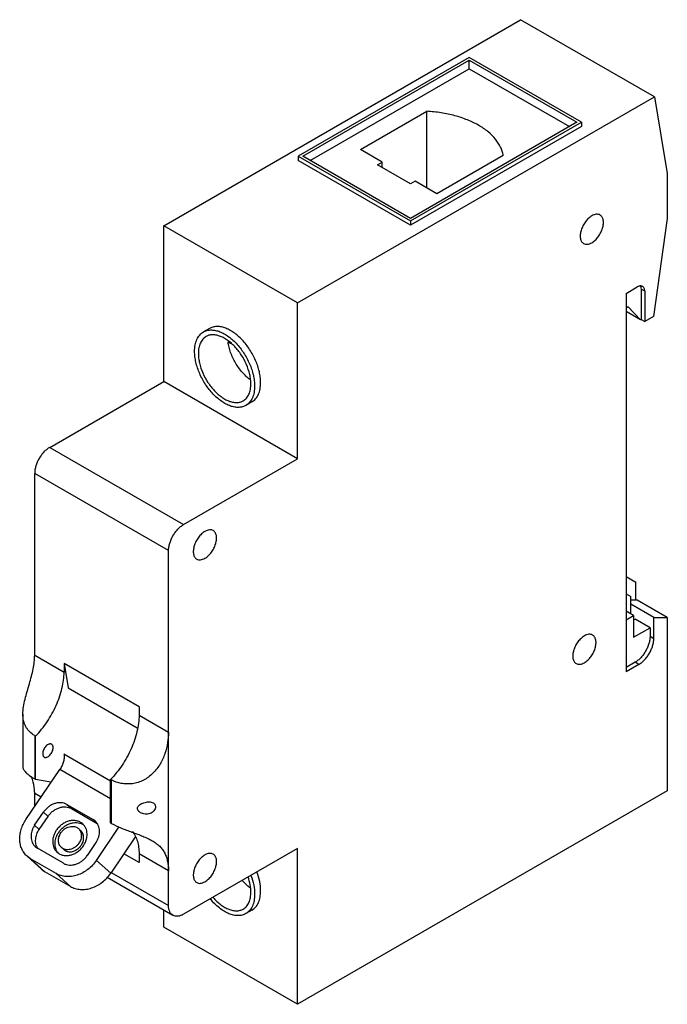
# Model space of a CAD drawing. Header units: millimetres. Extents: x 9 to 70.1, y 8.8 to 101.7.
import ezdxf

# ---------------------------------------------------------------- set-up
doc = ezdxf.new("R2010")
doc.units = ezdxf.units.MM
doc.header["$LTSCALE"] = 7.183707
doc.layers.get('0').update_dxf_attribs({"linetype": 'CONTINUOUS'})

msp = doc.modelspace()

# ---------------------------------------------------------------- linework, layer by layer
at = {"color": 7, "linetype": 'Continuous'}
for p, q in [((22.611, 82.235), (56.262, 101.663)), ((68.883, 94.376), (56.262, 101.663)), ((51.425, 98.095), (35.303, 88.787)), ((35.728, 88.787), (51.425, 97.85)), ((61.996, 91.992), (51.425, 98.095)), ((51.425, 97.033), (51.425, 97.85)), ((51.425, 97.85), (61.572, 91.992)), ((36.435, 88.379), (51.425, 97.033)), ((51.425, 97.033), (60.865, 91.583)), ((35.233, 74.947), (68.883, 94.376)), ((68.883, 94.376), (70.093, 87.154)), ((41.152, 89.411), (47.412, 93.025)), ((47.412, 85.797), (47.412, 93.025)), ((61.572, 91.992), (45.875, 82.929)), ((45.875, 82.684), (61.996, 91.992)), ((61.996, 91.992), (61.996, 91.583)), ((61.996, 91.583), (45.875, 82.275)), ((43.203, 88.227), (41.152, 89.411)), ((35.303, 88.787), (35.303, 88.379)), ((35.303, 88.787), (45.875, 82.684)), ((45.875, 82.275), (35.303, 88.379)), ((45.875, 82.929), (35.728, 88.787)), ((42.778, 87.982), (43.203, 88.227)), ((43.203, 87.737), (43.203, 88.227)), ((54.625, 88.861), (48.364, 85.247)), ((45.89, 86.186), (42.778, 87.982)), ((46.314, 86.431), (45.89, 86.186)), ((48.364, 85.247), (46.314, 86.431)), ((70.093, 87.154), (70.093, 82.908)), ((45.875, 82.684), (45.875, 82.275)), ((70.093, 82.908), (68.796, 73.668)), ((22.611, 67.538), (22.611, 82.235)), ((35.233, 74.947), (22.611, 82.235)), ((66.204, 75.845), (67.264, 76.458)), ((67.618, 76.254), (67.618, 73.396)), ((67.972, 76.049), (67.618, 76.254)), ((66.204, 75.845), (66.204, 40.164)), ((67.972, 76.049), (67.972, 73.192)), ((35.233, 60.25), (35.233, 74.947)), ((66.416, 74.58), (66.204, 74.457)), ((67.555, 73.359), (66.416, 74.58)), ((67.555, 73.359), (66.204, 74.139)), ((67.618, 73.396), (67.555, 73.359)), ((67.618, 73.396), (67.972, 73.192)), ((68.796, 73.668), (67.972, 73.192)), ((26.922, 72.543), (26.356, 72.216)), ((28.76, 71.311), (28.675, 71.262)), ((28.982, 71.085), (28.675, 71.262)), ((11.863, 61.332), (22.611, 67.538)), ((35.233, 60.25), (22.611, 67.538)), ((30.922, 65.615), (30.356, 65.288)), ((11.863, 61.332), (24.485, 54.045)), ((24.485, 54.045), (35.233, 60.25)), ((10.449, 41.747), (10.449, 58.883)), ((23.07, 51.596), (10.449, 58.883)), ((23.07, 18.119), (23.07, 51.596)), ((66.204, 49.146), (67.141, 48.605)), ((67.141, 46.933), (67.141, 48.605)), ((66.204, 47.513), (66.646, 47.257)), ((66.646, 45.625), (66.646, 47.257)), ((67.264, 46.933), (66.646, 46.933)), ((68.82, 45.3), (66.646, 46.555)), ((70.093, 45.3), (67.264, 46.933)), ((66.911, 45.471), (66.204, 45.88)), ((66.204, 45.063), (66.911, 45.471)), ((66.911, 45.471), (66.911, 43.43)), ((66.911, 45.063), (67.052, 45.145)), ((68.467, 44.328), (67.052, 45.145)), ((68.82, 45.3), (70.093, 45.3)), ((68.82, 43.308), (68.82, 45.3)), ((70.093, 45.3), (70.093, 28.937)), ((66.911, 43.43), (68.467, 44.328)), ((68.467, 44.328), (68.467, 43.512)), ((68.467, 43.512), (68.82, 43.308)), ((10.449, 41.747), (13.224, 40.145)), ((13.224, 40.958), (13.224, 40.145)), ((20.295, 36.875), (13.224, 40.958)), ((13.224, 40.958), (13.612, 38.641)), ((67.052, 41.062), (66.204, 40.572)), ((67.406, 40.858), (66.204, 40.164)), ((67.406, 40.858), (67.052, 41.062)), ((13.612, 38.641), (20.099, 34.896)), ((20.295, 36.875), (20.295, 36.062)), ((9.336, 36.182), (9.336, 34.034)), ((20.295, 36.062), (23.07, 34.46)), ((10.537, 34.106), (10.449, 34.157)), ((10.449, 34.157), (10.449, 30.061)), ((10.537, 30.01), (10.537, 34.106)), ((9.336, 33.286), (9.336, 31.139)), ((17.608, 29.863), (13.204, 32.406)), ((9.618, 26.223), (12.82, 30.961)), ((17.608, 28.197), (12.82, 30.961)), ((10.449, 30.061), (10.537, 30.01)), ((11.982, 29.75), (10.537, 30.01)), ((17.696, 29.973), (17.608, 30.024)), ((17.608, 25.927), (17.608, 30.024)), ((17.696, 25.876), (17.696, 29.973)), ((70.093, 28.937), (35.233, 8.811)), ((11.044, 28.333), (10.449, 28.677)), ((10.449, 27.452), (10.449, 28.677)), ((10.439, 25.692), (11.274, 26.928)), ((11.71, 26.536), (11.274, 26.928)), ((13.487, 27.657), (15.962, 26.228)), ((13.487, 27.657), (13.922, 27.265)), ((13.922, 27.265), (16.341, 25.868)), ((10.874, 25.3), (11.71, 26.536)), ((16.158, 26.086), (15.962, 26.228)), ((16.277, 25.944), (15.962, 26.228)), ((10.439, 25.692), (10.874, 25.3)), ((14.787, 25.185), (14.57, 25.381)), ((16.265, 22.385), (18.388, 25.527)), ((17.608, 25.927), (17.696, 25.876)), ((19.954, 24.631), (17.614, 21.171)), ((10.505, 23.677), (10.701, 23.534)), ((13.176, 22.106), (10.701, 23.534)), ((13.182, 23.401), (12.964, 23.597)), ((16.224, 24.071), (15.388, 22.834)), ((35.233, 23.508), (24.485, 17.303)), ((35.233, 8.811), (35.233, 23.508)), ((11.081, 21.554), (9.732, 22.768)), ((10.068, 22.525), (9.732, 22.768)), ((10.068, 22.525), (11.418, 21.31)), ((12.472, 21.137), (10.068, 22.525)), ((16.265, 22.385), (17.614, 21.171)), ((20.295, 22.178), (18.857, 23.009)), ((23.07, 21.389), (20.295, 22.992)), ((20.295, 22.992), (20.295, 22.178)), ((11.081, 21.554), (11.418, 21.309)), ((13.821, 19.922), (11.418, 21.31)), ((12.472, 21.137), (13.821, 19.922)), ((17.27, 20.791), (23.485, 17.203)), ((17.657, 21.244), (23.07, 18.119)), ((22.611, 16.098), (22.611, 17.708)), ((30.922, 17.686), (30.356, 17.359)), ((35.233, 8.811), (22.611, 16.098))]:
    msp.add_line(p, q, dxfattribs=at)
for centre, radius, start, end in [((6.794, 28.91), 3.622, 17.683, 22.43162), ((10.982, 28.02), 1.998, 59.52866, 59.99348), ((14.383, 24.73), 1.209, 60.01753, 61.36143), ((14.387, 24.737), 1.201, 56.06338, 60.01815), ((11.745, 24.166), 1.194, 211.49971, 212.3957), ((11.739, 24.162), 1.187, 212.39544, 213.93272), ((13.601, 23.858), 1.22, 212.53931, 214.04536), ((13.585, 23.847), 1.201, 214.02445, 221.78307)]:
    msp.add_arc(centre, radius, start, end, dxfattribs=at)
for points, knots in [([(52.317, 91.693), (51.978, 91.889), (51.243, 92.241), (50.051, 92.635), (48.761, 92.907), (47.867, 93.001), (47.412, 93.025)], [0, 0, 0, 0, 0.229261, 0.475007, 0.73347, 1, 1, 1, 1]), ([(54.625, 88.861), (54.603, 88.995), (54.538, 89.263), (54.327, 89.795), (53.906, 90.439), (53.199, 91.128), (52.628, 91.513), (52.317, 91.693)], [0, 0, 0, 0, 0.107816, 0.218838, 0.454403, 0.713926, 1, 1, 1, 1]), ([(62.977, 83.165), (62.862, 83.099), (62.639, 82.927), (62.354, 82.603), (62.12, 82.221), (61.955, 81.813), (61.873, 81.412), (61.88, 81.096), (61.939, 80.879), (62.004, 80.745), (62.091, 80.634), (62.164, 80.579), (62.202, 80.557)], [0, 0, 0, 0, 0.128688, 0.270278, 0.417431, 0.561773, 0.695446, 0.81271, 0.864675, 0.912509, 0.957139, 1, 1, 1, 1]), ([(63.752, 83.242), (63.701, 83.271), (63.583, 83.314), (63.388, 83.319), (63.18, 83.268), (63.045, 83.204), (62.977, 83.165)], [0, 0, 0, 0, 0.217767, 0.450898, 0.71037, 1, 1, 1, 1]), ([(62.977, 80.634), (63.092, 80.7), (63.314, 80.871), (63.599, 81.196), (63.834, 81.577), (63.999, 81.985), (64.081, 82.386), (64.073, 82.702), (64.015, 82.919), (63.95, 83.054), (63.863, 83.164), (63.79, 83.219), (63.752, 83.242)], [0, 0, 0, 0, 0.128688, 0.270278, 0.417431, 0.561773, 0.695446, 0.81271, 0.864675, 0.912509, 0.957139, 1, 1, 1, 1]), ([(62.202, 80.557), (62.253, 80.527), (62.371, 80.485), (62.566, 80.48), (62.774, 80.53), (62.909, 80.594), (62.977, 80.634)], [0, 0, 0, 0, 0.217767, 0.450898, 0.71037, 1, 1, 1, 1]), ([(67.764, 76.507), (67.731, 76.526), (67.656, 76.554), (67.53, 76.557), (67.396, 76.524), (67.308, 76.483), (67.264, 76.458)], [0, 0, 0, 0, 0.217746, 0.450884, 0.71046, 1, 1, 1, 1]), ([(67.56, 76.543), (67.57, 76.522), (67.606, 76.43), (67.618, 76.33), (67.618, 76.254)], [0, 0, 0, 0, 0.229577, 1, 1, 1, 1]), ([(67.972, 76.049), (67.972, 76.1), (67.964, 76.196), (67.925, 76.329), (67.859, 76.436), (67.797, 76.488), (67.764, 76.507)], [0, 0, 0, 0, 0.289541, 0.549118, 0.782256, 1, 1, 1, 1]), ([(31.75, 67.446), (31.75, 67.612), (31.728, 67.954), (31.602, 68.663), (31.297, 69.563), (30.747, 70.579), (30.155, 71.337), (29.622, 71.851), (29.214, 72.171), (28.798, 72.425), (28.385, 72.607), (27.982, 72.714), (27.597, 72.743), (27.238, 72.69), (27.02, 72.6), (26.922, 72.543)], [0, 0, 0, 0, 0.062392, 0.128809, 0.270302, 0.417364, 0.561616, 0.630253, 0.695379, 0.756362, 0.812831, 0.864764, 0.912566, 0.957167, 1, 1, 1, 1]), ([(25.528, 70.385), (25.528, 70.588), (25.558, 70.973), (25.692, 71.426), (25.854, 71.732), (25.998, 71.926), (26.164, 72.09), (26.29, 72.178), (26.356, 72.216)], [0, 0, 0, 0, 0.289347, 0.548322, 0.667748, 0.781763, 0.891904, 1, 1, 1, 1]), ([(26.606, 71.783), (26.549, 71.75), (26.438, 71.673), (26.293, 71.53), (26.167, 71.359), (26.025, 71.092), (25.908, 70.696), (25.881, 70.358), (25.881, 70.181)], [0, 0, 0, 0, 0.108096, 0.218239, 0.332254, 0.451681, 0.710659, 1, 1, 1, 1]), ([(26.356, 72.216), (26.455, 72.273), (26.672, 72.364), (27.031, 72.416), (27.416, 72.388), (27.819, 72.281), (28.233, 72.098), (28.648, 71.844), (29.056, 71.524), (29.589, 71.011), (30.182, 70.252), (30.732, 69.236), (31.036, 68.336), (31.162, 67.628), (31.184, 67.285), (31.184, 67.119)], [0, 0, 0, 0, 0.042831, 0.087432, 0.135233, 0.187166, 0.243634, 0.304616, 0.369741, 0.438375, 0.582626, 0.729692, 0.871189, 0.937609, 1, 1, 1, 1]), ([(30.831, 67.323), (30.831, 67.468), (30.811, 67.768), (30.701, 68.388), (30.435, 69.176), (29.954, 70.065), (29.435, 70.728), (28.969, 71.178), (28.611, 71.458), (28.248, 71.68), (27.887, 71.84), (27.534, 71.933), (27.196, 71.958), (26.882, 71.912), (26.692, 71.833), (26.606, 71.783)], [0, 0, 0, 0, 0.062392, 0.12881, 0.270303, 0.417365, 0.561617, 0.630253, 0.695379, 0.756362, 0.812831, 0.864764, 0.912566, 0.957167, 1, 1, 1, 1]), ([(30.747, 67.73), (30.616, 67.828), (30.358, 68.047), (30.002, 68.42), (29.672, 68.839), (29.377, 69.294), (29.124, 69.775), (28.918, 70.269), (28.765, 70.765), (28.698, 71.098), (28.675, 71.262)], [0, 0, 0, 0, 0.117523, 0.24104, 0.368794, 0.498803, 0.62897, 0.757197, 0.88147, 1, 1, 1, 1]), ([(30.356, 65.288), (30.257, 65.231), (30.04, 65.141), (29.681, 65.088), (29.296, 65.117), (28.893, 65.224), (28.479, 65.406), (28.064, 65.66), (27.656, 65.98), (27.123, 66.494), (26.53, 67.252), (25.98, 68.268), (25.676, 69.168), (25.55, 69.877), (25.528, 70.219), (25.528, 70.385)], [0, 0, 0, 0, 0.042831, 0.087432, 0.135233, 0.187166, 0.243634, 0.304616, 0.369741, 0.438375, 0.582626, 0.729692, 0.871189, 0.937609, 1, 1, 1, 1]), ([(25.881, 70.181), (25.881, 70.036), (25.901, 69.736), (26.011, 69.116), (26.277, 68.329), (26.758, 67.44), (27.277, 66.776), (27.743, 66.327), (28.101, 66.047), (28.464, 65.825), (28.825, 65.665), (29.178, 65.571), (29.515, 65.546), (29.829, 65.592), (30.02, 65.671), (30.106, 65.721)], [0, 0, 0, 0, 0.062392, 0.12881, 0.270303, 0.417365, 0.561617, 0.630253, 0.695379, 0.756362, 0.812831, 0.864764, 0.912566, 0.957167, 1, 1, 1, 1]), ([(30.106, 65.721), (30.163, 65.754), (30.274, 65.831), (30.419, 65.975), (30.545, 66.145), (30.687, 66.412), (30.804, 66.809), (30.831, 67.146), (30.831, 67.323)], [0, 0, 0, 0, 0.108096, 0.218239, 0.332254, 0.451681, 0.710659, 1, 1, 1, 1]), ([(31.184, 67.119), (31.184, 66.917), (31.154, 66.531), (31.02, 66.078), (30.858, 65.772), (30.714, 65.578), (30.548, 65.414), (30.422, 65.326), (30.356, 65.288)], [0, 0, 0, 0, 0.289347, 0.548322, 0.667748, 0.781763, 0.891904, 1, 1, 1, 1]), ([(30.922, 65.615), (30.987, 65.653), (31.113, 65.741), (31.28, 65.905), (31.423, 66.099), (31.586, 66.405), (31.72, 66.858), (31.75, 67.243), (31.75, 67.446)], [0, 0, 0, 0, 0.108096, 0.218238, 0.332253, 0.451681, 0.710659, 1, 1, 1, 1]), ([(11.863, 61.332), (11.766, 61.276), (11.575, 61.142), (11.312, 60.896), (11.069, 60.605), (10.856, 60.28), (10.681, 59.934), (10.551, 59.578), (10.469, 59.227), (10.449, 58.994), (10.449, 58.883)], [0, 0, 0, 0, 0.114123, 0.237346, 0.366971, 0.499998, 0.633026, 0.762651, 0.885876, 1, 1, 1, 1]), ([(23.07, 51.596), (23.07, 51.707), (23.091, 51.94), (23.173, 52.291), (23.303, 52.647), (23.478, 52.993), (23.691, 53.318), (23.933, 53.609), (24.197, 53.855), (24.388, 53.989), (24.485, 54.045)], [0, 0, 0, 0, 0.114124, 0.237349, 0.366974, 0.500002, 0.633029, 0.762654, 0.885877, 1, 1, 1, 1]), ([(26.499, 53.405), (26.385, 53.339), (26.162, 53.167), (25.877, 52.843), (25.642, 52.461), (25.477, 52.053), (25.396, 51.652), (25.403, 51.336), (25.461, 51.12), (25.527, 50.985), (25.614, 50.875), (25.686, 50.819), (25.724, 50.797)], [0, 0, 0, 0, 0.128688, 0.270278, 0.417431, 0.561773, 0.695446, 0.81271, 0.864675, 0.912509, 0.957139, 1, 1, 1, 1]), ([(27.274, 53.482), (27.223, 53.511), (27.106, 53.554), (26.911, 53.559), (26.703, 53.509), (26.567, 53.444), (26.499, 53.405)], [0, 0, 0, 0, 0.217767, 0.450898, 0.71037, 1, 1, 1, 1]), ([(26.499, 50.874), (26.614, 50.94), (26.837, 51.111), (27.122, 51.436), (27.357, 51.817), (27.521, 52.225), (27.603, 52.626), (27.596, 52.942), (27.537, 53.159), (27.472, 53.294), (27.385, 53.404), (27.313, 53.46), (27.274, 53.482)], [0, 0, 0, 0, 0.128688, 0.270278, 0.417431, 0.561773, 0.695446, 0.81271, 0.864675, 0.912509, 0.957139, 1, 1, 1, 1]), ([(25.724, 50.797), (25.776, 50.768), (25.893, 50.725), (26.088, 50.72), (26.296, 50.77), (26.431, 50.835), (26.499, 50.874)], [0, 0, 0, 0, 0.217767, 0.450898, 0.71037, 1, 1, 1, 1]), ([(63.05, 43.631), (62.999, 43.661), (62.882, 43.704), (62.687, 43.709), (62.479, 43.658), (62.343, 43.594), (62.275, 43.555)], [0, 0, 0, 0, 0.217767, 0.450898, 0.71037, 1, 1, 1, 1]), ([(62.275, 43.555), (62.161, 43.488), (61.938, 43.317), (61.653, 42.993), (61.418, 42.611), (61.253, 42.203), (61.172, 41.802), (61.179, 41.486), (61.237, 41.269), (61.303, 41.135), (61.39, 41.024), (61.462, 40.969), (61.5, 40.947)], [0, 0, 0, 0, 0.128688, 0.270278, 0.417431, 0.561773, 0.695446, 0.81271, 0.864675, 0.912509, 0.957139, 1, 1, 1, 1]), ([(62.275, 41.024), (62.39, 41.09), (62.613, 41.261), (62.898, 41.585), (63.133, 41.967), (63.297, 42.375), (63.379, 42.776), (63.372, 43.092), (63.313, 43.309), (63.248, 43.444), (63.161, 43.554), (63.089, 43.609), (63.05, 43.631)], [0, 0, 0, 0, 0.128688, 0.270278, 0.417431, 0.561773, 0.695446, 0.81271, 0.864675, 0.912509, 0.957139, 1, 1, 1, 1]), ([(68.467, 43.512), (68.467, 43.4), (68.446, 43.167), (68.364, 42.816), (68.234, 42.461), (68.059, 42.114), (67.846, 41.789), (67.603, 41.498), (67.34, 41.252), (67.149, 41.118), (67.052, 41.062)], [0, 0, 0, 0, 0.114124, 0.237349, 0.366974, 0.500002, 0.633029, 0.762654, 0.885877, 1, 1, 1, 1]), ([(67.406, 40.858), (67.503, 40.914), (67.694, 41.048), (67.957, 41.294), (68.199, 41.585), (68.412, 41.91), (68.587, 42.257), (68.718, 42.612), (68.8, 42.963), (68.82, 43.196), (68.82, 43.308)], [0, 0, 0, 0, 0.114123, 0.237346, 0.366971, 0.499998, 0.633026, 0.762651, 0.885876, 1, 1, 1, 1]), ([(9.336, 36.182), (9.336, 36.41), (9.381, 36.882), (9.534, 37.589), (9.735, 38.308), (9.949, 39.026), (10.148, 39.733), (10.357, 40.632), (10.443, 41.307), (10.449, 41.747)], [0, 0, 0, 0, 0.120365, 0.248727, 0.381172, 0.51372, 0.643406, 0.768358, 1, 1, 1, 1]), ([(61.5, 40.947), (61.552, 40.917), (61.669, 40.875), (61.864, 40.87), (62.072, 40.92), (62.207, 40.984), (62.275, 41.024)], [0, 0, 0, 0, 0.217767, 0.450898, 0.71037, 1, 1, 1, 1]), ([(10.537, 34.106), (10.735, 34.31), (11.115, 34.743), (11.63, 35.446), (12.089, 36.199), (12.481, 36.985), (12.798, 37.788), (13.033, 38.59), (13.181, 39.375), (13.221, 39.893), (13.224, 40.145)], [0, 0, 0, 0, 0.126204, 0.255764, 0.386748, 0.517328, 0.645609, 0.769806, 0.888395, 1, 1, 1, 1]), ([(10.449, 34.157), (10.273, 34.258), (10.029, 34.441), (9.766, 34.741), (9.606, 34.989), (9.482, 35.259), (9.364, 35.654), (9.336, 35.969), (9.336, 36.182)], [0, 0, 0, 0, 0.249927, 0.371241, 0.49177, 0.613271, 0.737571, 1, 1, 1, 1]), ([(20.295, 36.062), (20.292, 35.811), (20.252, 35.293), (20.104, 34.508), (19.869, 33.705), (19.552, 32.902), (19.16, 32.116), (18.702, 31.364), (18.186, 30.661), (17.806, 30.228), (17.608, 30.024)], [0, 0, 0, 0, 0.111605, 0.230194, 0.354391, 0.482672, 0.613252, 0.744236, 0.873796, 1, 1, 1, 1]), ([(23.07, 34.46), (23.066, 34.134), (23.002, 33.459), (22.75, 32.448), (22.383, 31.622), (21.976, 31.01), (21.609, 30.589), (21.185, 30.224), (20.709, 29.931), (20.196, 29.722), (19.662, 29.603), (19.128, 29.573), (18.456, 29.643), (17.977, 29.811), (17.696, 29.973)], [0, 0, 0, 0, 0.115611, 0.239272, 0.368007, 0.433536, 0.49941, 0.565382, 0.631194, 0.696536, 0.761002, 0.824101, 0.885305, 1, 1, 1, 1]), ([(9.336, 34.034), (9.336, 33.945), (9.339, 33.773), (9.344, 33.6), (9.344, 33.516)], [0, 0, 0, 0, 0.514794, 1, 1, 1, 1]), ([(9.344, 33.516), (9.344, 33.484), (9.343, 33.428), (9.34, 33.358), (9.338, 33.314), (9.336, 33.293), (9.336, 33.286)], [0, 0, 0, 0, 0.423642, 0.726965, 0.913968, 1, 1, 1, 1]), ([(12.048, 33.335), (12.031, 33.345), (11.993, 33.36), (11.93, 33.37), (11.863, 33.365), (11.765, 33.339), (11.64, 33.27), (11.501, 33.148), (11.379, 32.991), (11.283, 32.813), (11.22, 32.628), (11.203, 32.503), (11.203, 32.443)], [0, 0, 0, 0, 0.042857, 0.087478, 0.135317, 0.187273, 0.30454, 0.438205, 0.582546, 0.729672, 0.87134, 1, 1, 1, 1]), ([(11.348, 32.122), (11.366, 32.112), (11.404, 32.097), (11.466, 32.087), (11.534, 32.092), (11.632, 32.118), (11.757, 32.187), (11.895, 32.309), (12.018, 32.466), (12.114, 32.644), (12.176, 32.829), (12.193, 32.954), (12.193, 33.014)], [0, 0, 0, 0, 0.042857, 0.087478, 0.135317, 0.187273, 0.30454, 0.438205, 0.582546, 0.729672, 0.87134, 1, 1, 1, 1]), ([(12.193, 33.014), (12.193, 33.05), (12.188, 33.117), (12.161, 33.21), (12.115, 33.285), (12.071, 33.321), (12.048, 33.335)], [0, 0, 0, 0, 0.289398, 0.549129, 0.782315, 1, 1, 1, 1]), ([(11.203, 32.443), (11.203, 32.407), (11.209, 32.34), (11.236, 32.247), (11.282, 32.172), (11.325, 32.136), (11.348, 32.122)], [0, 0, 0, 0, 0.289398, 0.549129, 0.782315, 1, 1, 1, 1]), ([(13.204, 32.406), (13.214, 32.354), (13.229, 32.244), (13.228, 32.073), (13.207, 31.892), (13.166, 31.704), (13.106, 31.514), (13.001, 31.259), (12.898, 31.077), (12.82, 30.961)], [0, 0, 0, 0, 0.103763, 0.21559, 0.334878, 0.460705, 0.591762, 0.726492, 1, 1, 1, 1]), ([(9.336, 31.139), (9.336, 31.111), (9.353, 31.045), (9.406, 30.94), (9.494, 30.815), (9.618, 30.675), (9.777, 30.525), (10.049, 30.307), (10.282, 30.157), (10.449, 30.061)], [0, 0, 0, 0, 0.052312, 0.126347, 0.222674, 0.340595, 0.478856, 0.635947, 1, 1, 1, 1]), ([(10.449, 28.677), (10.447, 28.797), (10.427, 29.247), (10.345, 29.696), (10.245, 30.01)], [0, 0, 0, 0, 0.267645, 1, 1, 1, 1]), ([(20.134, 27.287), (20.134, 27.319), (20.145, 27.385), (20.189, 27.475), (20.255, 27.555), (20.365, 27.65), (20.53, 27.745), (20.747, 27.828), (20.977, 27.883), (21.208, 27.904), (21.429, 27.887), (21.565, 27.84), (21.624, 27.806)], [0, 0, 0, 0, 0.055037, 0.111212, 0.169585, 0.230335, 0.357708, 0.490629, 0.625655, 0.758694, 0.884862, 1, 1, 1, 1]), ([(13.487, 27.657), (13.405, 27.704), (13.227, 27.78), (12.936, 27.831), (12.629, 27.82), (12.32, 27.747), (12.07, 27.639), (11.878, 27.526), (11.693, 27.395), (11.482, 27.202), (11.338, 27.023), (11.274, 26.928)], [0, 0, 0, 0, 0.111142, 0.225884, 0.345309, 0.469708, 0.598626, 0.664525, 0.731108, 0.865437, 1, 1, 1, 1]), ([(11.71, 26.536), (11.774, 26.631), (11.917, 26.81), (12.129, 27.003), (12.314, 27.134), (12.505, 27.247), (12.755, 27.355), (13.065, 27.428), (13.371, 27.439), (13.662, 27.388), (13.84, 27.312), (13.922, 27.265)], [0, 0, 0, 0, 0.134563, 0.268892, 0.335475, 0.401374, 0.530292, 0.654691, 0.774116, 0.888858, 1, 1, 1, 1]), ([(20.432, 26.878), (20.392, 26.901), (20.316, 26.953), (20.22, 27.049), (20.152, 27.161), (20.134, 27.246), (20.134, 27.287)], [0, 0, 0, 0, 0.263836, 0.519997, 0.765489, 1, 1, 1, 1]), ([(21.834, 27.448), (21.834, 27.382), (21.804, 27.242), (21.691, 27.055), (21.522, 26.901), (21.314, 26.794), (21.087, 26.74), (20.857, 26.738), (20.634, 26.782), (20.496, 26.841), (20.432, 26.878)], [0, 0, 0, 0, 0.111574, 0.233445, 0.36159, 0.491766, 0.621462, 0.749694, 0.876068, 1, 1, 1, 1]), ([(21.624, 27.806), (21.656, 27.788), (21.715, 27.745), (21.783, 27.659), (21.825, 27.558), (21.834, 27.485), (21.834, 27.448)], [0, 0, 0, 0, 0.253919, 0.499154, 0.744844, 1, 1, 1, 1]), ([(9.732, 22.768), (9.627, 22.863), (9.434, 23.079), (9.219, 23.459), (9.081, 23.886), (9.026, 24.346), (9.049, 24.742), (9.107, 25.061), (9.193, 25.385), (9.349, 25.782), (9.521, 26.08), (9.618, 26.223)], [0, 0, 0, 0, 0.1132, 0.228144, 0.346298, 0.468643, 0.595578, 0.660792, 0.727044, 0.862165, 1, 1, 1, 1]), ([(14.971, 25.827), (14.932, 25.862), (14.848, 25.928), (14.71, 26.01), (14.56, 26.073), (14.401, 26.117), (14.235, 26.142), (14.004, 26.15), (13.706, 26.108), (13.356, 25.984), (13.027, 25.789), (12.732, 25.535), (12.567, 25.332), (12.494, 25.224)], [0, 0, 0, 0, 0.055345, 0.111026, 0.167362, 0.224625, 0.283036, 0.34275, 0.466175, 0.594975, 0.728101, 0.863807, 1, 1, 1, 1]), ([(16.224, 24.071), (16.281, 24.154), (16.381, 24.328), (16.49, 24.604), (16.553, 24.886), (16.569, 25.165), (16.537, 25.434), (16.457, 25.683), (16.331, 25.905), (16.219, 26.03), (16.158, 26.086)], [0, 0, 0, 0, 0.13784, 0.272988, 0.404355, 0.531305, 0.65366, 0.771828, 0.886778, 1, 1, 1, 1]), ([(10.439, 25.692), (10.382, 25.608), (10.282, 25.434), (10.173, 25.158), (10.109, 24.876), (10.093, 24.597), (10.126, 24.329), (10.206, 24.08), (10.331, 23.858), (10.444, 23.732), (10.505, 23.677)], [0, 0, 0, 0, 0.13784, 0.272988, 0.404355, 0.531305, 0.65366, 0.771828, 0.886778, 1, 1, 1, 1]), ([(10.727, 23.542), (10.69, 23.602), (10.626, 23.73), (10.563, 23.939), (10.533, 24.161), (10.538, 24.472), (10.629, 24.869), (10.781, 25.162), (10.874, 25.3)], [0, 0, 0, 0, 0.113674, 0.230154, 0.350066, 0.473721, 0.731271, 1, 1, 1, 1]), ([(12.494, 25.224), (12.436, 25.138), (12.333, 24.959), (12.221, 24.676), (12.155, 24.386), (12.139, 24.098), (12.172, 23.822), (12.255, 23.566), (12.384, 23.338), (12.499, 23.208), (12.563, 23.151)], [0, 0, 0, 0, 0.13784, 0.27299, 0.404358, 0.531308, 0.653664, 0.771832, 0.88679, 1, 1, 1, 1]), ([(12.712, 25.028), (12.777, 25.124), (12.922, 25.306), (13.137, 25.502), (13.324, 25.637), (13.518, 25.753), (13.771, 25.865), (14.086, 25.942), (14.398, 25.958), (14.695, 25.911), (14.878, 25.837), (14.962, 25.791)], [0, 0, 0, 0, 0.134355, 0.268505, 0.335019, 0.40087, 0.529769, 0.654253, 0.773839, 0.888757, 1, 1, 1, 1]), ([(12.918, 24.979), (12.967, 25.051), (13.077, 25.186), (13.242, 25.328), (13.385, 25.422), (13.534, 25.5), (13.726, 25.569), (13.962, 25.601), (14.189, 25.582), (14.364, 25.521), (14.488, 25.449), (14.543, 25.405), (14.57, 25.381)], [0, 0, 0, 0, 0.136225, 0.271979, 0.339069, 0.405282, 0.53412, 0.657581, 0.775538, 0.888941, 0.944639, 1, 1, 1, 1]), ([(14.57, 25.381), (14.612, 25.343), (14.689, 25.257), (14.775, 25.105), (14.83, 24.934), (14.852, 24.75), (14.841, 24.558), (14.782, 24.298), (14.692, 24.112), (14.615, 23.999)], [0, 0, 0, 0, 0.113293, 0.228333, 0.346586, 0.469032, 0.596082, 0.727538, 1, 1, 1, 1]), ([(14.833, 23.803), (14.909, 23.916), (15, 24.102), (15.059, 24.362), (15.07, 24.554), (15.048, 24.738), (14.993, 24.909), (14.907, 25.061), (14.83, 25.147), (14.787, 25.185)], [0, 0, 0, 0, 0.272459, 0.403913, 0.530962, 0.653407, 0.771662, 0.886705, 1, 1, 1, 1]), ([(15.04, 23.754), (15.098, 23.84), (15.201, 24.019), (15.313, 24.303), (15.378, 24.593), (15.395, 24.88), (15.362, 25.156), (15.279, 25.413), (15.15, 25.641), (15.034, 25.77), (14.971, 25.827)], [0, 0, 0, 0, 0.13784, 0.27299, 0.404358, 0.531308, 0.653664, 0.771832, 0.88679, 1, 1, 1, 1]), ([(17.696, 25.876), (17.982, 25.711), (18.612, 25.413), (19.436, 25.107), (20.123, 24.86), (20.623, 24.671), (21.092, 24.471), (21.386, 24.321), (21.524, 24.241)], [0, 0, 0, 0, 0.237455, 0.500152, 0.633176, 0.762632, 0.885511, 1, 1, 1, 1]), ([(19.665, 25.126), (19.768, 24.993), (19.951, 24.693), (20.145, 24.183), (20.264, 23.607), (20.292, 23.202), (20.295, 22.992)], [0, 0, 0, 0, 0.223014, 0.462456, 0.721234, 1, 1, 1, 1]), ([(12.572, 23.201), (12.533, 23.263), (12.464, 23.395), (12.396, 23.611), (12.362, 23.842), (12.364, 24.165), (12.457, 24.579), (12.615, 24.884), (12.712, 25.028)], [0, 0, 0, 0, 0.113596, 0.229964, 0.349777, 0.473373, 0.730986, 1, 1, 1, 1]), ([(12.964, 23.597), (12.922, 23.635), (12.845, 23.721), (12.759, 23.874), (12.704, 24.045), (12.681, 24.229), (12.692, 24.42), (12.751, 24.681), (12.842, 24.866), (12.918, 24.979)], [0, 0, 0, 0, 0.113293, 0.228333, 0.346586, 0.469032, 0.596082, 0.727538, 1, 1, 1, 1]), ([(21.524, 24.241), (21.657, 24.164), (21.907, 24.003), (22.237, 23.721), (22.507, 23.407), (22.718, 23.061), (22.876, 22.685), (22.986, 22.278), (23.052, 21.843), (23.068, 21.543), (23.07, 21.389)], [0, 0, 0, 0, 0.135038, 0.260436, 0.379585, 0.496431, 0.614611, 0.736908, 0.865099, 1, 1, 1, 1]), ([(12.563, 23.151), (12.602, 23.116), (12.686, 23.05), (12.824, 22.969), (12.974, 22.905), (13.132, 22.861), (13.299, 22.836), (13.53, 22.829), (13.828, 22.87), (14.177, 22.995), (14.507, 23.189), (14.801, 23.444), (14.967, 23.646), (15.04, 23.754)], [0, 0, 0, 0, 0.055345, 0.111026, 0.167362, 0.224625, 0.283036, 0.34275, 0.466175, 0.594975, 0.728101, 0.863807, 1, 1, 1, 1]), ([(14.615, 23.999), (14.567, 23.927), (14.457, 23.792), (14.292, 23.65), (14.148, 23.557), (14, 23.479), (13.808, 23.41), (13.572, 23.377), (13.345, 23.397), (13.17, 23.457), (13.046, 23.53), (12.99, 23.574), (12.964, 23.597)], [0, 0, 0, 0, 0.136225, 0.271979, 0.339069, 0.405282, 0.53412, 0.657581, 0.775538, 0.888941, 0.944639, 1, 1, 1, 1]), ([(13.182, 23.401), (13.208, 23.378), (13.264, 23.334), (13.356, 23.28), (13.456, 23.237), (13.598, 23.198), (13.79, 23.181), (14.025, 23.214), (14.218, 23.283), (14.366, 23.361), (14.51, 23.454), (14.674, 23.596), (14.784, 23.731), (14.833, 23.803)], [0, 0, 0, 0, 0.055348, 0.111033, 0.167372, 0.224639, 0.342565, 0.465997, 0.594806, 0.661004, 0.728079, 0.863805, 1, 1, 1, 1]), ([(16.265, 22.385), (16.155, 22.223), (15.909, 21.916), (15.476, 21.521), (14.991, 21.206), (14.473, 20.982), (13.942, 20.857), (13.5, 20.841), (13.161, 20.883), (12.918, 20.94), (12.687, 21.024), (12.542, 21.096), (12.472, 21.137)], [0, 0, 0, 0, 0.134533, 0.268823, 0.401162, 0.530047, 0.654415, 0.773812, 0.831783, 0.888693, 0.944717, 1, 1, 1, 1]), ([(13.176, 22.106), (13.258, 22.058), (13.436, 21.982), (13.727, 21.931), (14.033, 21.942), (14.343, 22.015), (14.593, 22.123), (14.784, 22.237), (14.969, 22.368), (15.181, 22.56), (15.324, 22.739), (15.388, 22.834)], [0, 0, 0, 0, 0.111142, 0.225884, 0.345309, 0.469708, 0.598626, 0.664525, 0.731108, 0.865437, 1, 1, 1, 1]), ([(26.499, 22.9), (26.385, 22.833), (26.162, 22.662), (25.877, 22.338), (25.642, 21.956), (25.477, 21.548), (25.396, 21.147), (25.403, 20.831), (25.461, 20.614), (25.527, 20.479), (25.614, 20.369), (25.686, 20.314), (25.724, 20.292)], [0, 0, 0, 0, 0.128688, 0.270278, 0.417431, 0.561773, 0.695446, 0.81271, 0.864675, 0.912509, 0.957139, 1, 1, 1, 1]), ([(27.274, 22.976), (27.223, 23.006), (27.106, 23.048), (26.911, 23.053), (26.703, 23.003), (26.567, 22.939), (26.499, 22.9)], [0, 0, 0, 0, 0.217767, 0.450898, 0.71037, 1, 1, 1, 1]), ([(26.499, 20.368), (26.614, 20.435), (26.837, 20.606), (27.122, 20.93), (27.357, 21.312), (27.521, 21.72), (27.603, 22.121), (27.596, 22.437), (27.537, 22.654), (27.472, 22.789), (27.385, 22.899), (27.313, 22.954), (27.274, 22.976)], [0, 0, 0, 0, 0.128688, 0.270278, 0.417431, 0.561773, 0.695446, 0.81271, 0.864675, 0.912509, 0.957139, 1, 1, 1, 1]), ([(13.819, 19.923), (13.889, 19.883), (14.035, 19.81), (14.265, 19.726), (14.508, 19.669), (14.847, 19.626), (15.29, 19.642), (15.821, 19.766), (16.339, 19.991), (16.824, 20.306), (17.259, 20.701), (17.505, 21.008), (17.614, 21.171)], [0, 0, 0, 0, 0.055283, 0.111305, 0.168212, 0.226179, 0.34557, 0.469935, 0.598822, 0.731166, 0.865462, 1, 1, 1, 1]), ([(30.747, 19.801), (30.617, 19.899), (30.362, 20.115), (30.13, 20.357), (30.018, 20.486)], [0, 0, 0, 0, 0.487636, 1, 1, 1, 1]), ([(30.831, 19.395), (30.831, 19.625), (30.781, 20.107), (30.655, 20.574), (30.574, 20.811)], [0, 0, 0, 0, 0.478956, 1, 1, 1, 1]), ([(30.835, 20.964), (30.946, 20.668), (31.116, 20.085), (31.184, 19.48), (31.184, 19.191)], [0, 0, 0, 0, 0.522114, 1, 1, 1, 1]), ([(31.75, 19.517), (31.75, 19.806), (31.682, 20.411), (31.511, 20.994), (31.401, 21.29)], [0, 0, 0, 0, 0.477897, 1, 1, 1, 1]), ([(25.724, 20.292), (25.776, 20.262), (25.893, 20.219), (26.088, 20.214), (26.296, 20.265), (26.431, 20.329), (26.499, 20.368)], [0, 0, 0, 0, 0.217767, 0.450898, 0.71037, 1, 1, 1, 1]), ([(30.922, 17.686), (30.987, 17.724), (31.113, 17.812), (31.28, 17.976), (31.423, 18.17), (31.586, 18.476), (31.72, 18.929), (31.75, 19.314), (31.75, 19.517)], [0, 0, 0, 0, 0.108096, 0.218238, 0.332253, 0.451681, 0.710659, 1, 1, 1, 1]), ([(30.356, 17.359), (30.248, 17.297), (30.009, 17.201), (29.612, 17.156), (29.187, 17.207), (28.743, 17.351), (28.291, 17.582), (27.842, 17.894), (27.406, 18.281), (27.137, 18.576), (27.006, 18.733)], [0, 0, 0, 0, 0.095494, 0.195626, 0.304007, 0.422774, 0.552634, 0.693118, 0.842898, 1, 1, 1, 1]), ([(27.273, 18.879), (27.385, 18.751), (27.617, 18.511), (27.989, 18.198), (28.369, 17.947), (28.751, 17.763), (29.124, 17.651), (29.481, 17.616), (29.814, 17.658), (30.015, 17.74), (30.106, 17.792)], [0, 0, 0, 0, 0.156957, 0.306265, 0.446175, 0.575577, 0.694187, 0.802813, 0.903595, 1, 1, 1, 1]), ([(30.106, 17.792), (30.163, 17.826), (30.274, 17.903), (30.419, 18.046), (30.545, 18.216), (30.687, 18.484), (30.804, 18.88), (30.831, 19.217), (30.831, 19.395)], [0, 0, 0, 0, 0.108096, 0.218239, 0.332254, 0.451681, 0.710659, 1, 1, 1, 1]), ([(31.184, 19.191), (31.184, 18.988), (31.154, 18.603), (31.02, 18.149), (30.858, 17.844), (30.714, 17.649), (30.548, 17.485), (30.422, 17.397), (30.356, 17.359)], [0, 0, 0, 0, 0.289347, 0.548322, 0.667748, 0.781763, 0.891904, 1, 1, 1, 1]), ([(23.485, 17.203), (23.419, 17.242), (23.295, 17.345), (23.164, 17.56), (23.086, 17.825), (23.07, 18.018), (23.07, 18.119)], [0, 0, 0, 0, 0.217783, 0.450909, 0.710296, 1, 1, 1, 1]), ([(24.485, 17.303), (24.397, 17.252), (24.222, 17.169), (23.954, 17.104), (23.702, 17.11), (23.551, 17.165), (23.485, 17.203)], [0, 0, 0, 0, 0.289703, 0.549089, 0.782216, 1, 1, 1, 1])]:
    msp.add_open_spline(points, degree=3, knots=knots, dxfattribs=at)

doc.saveas('drawing.dxf')
